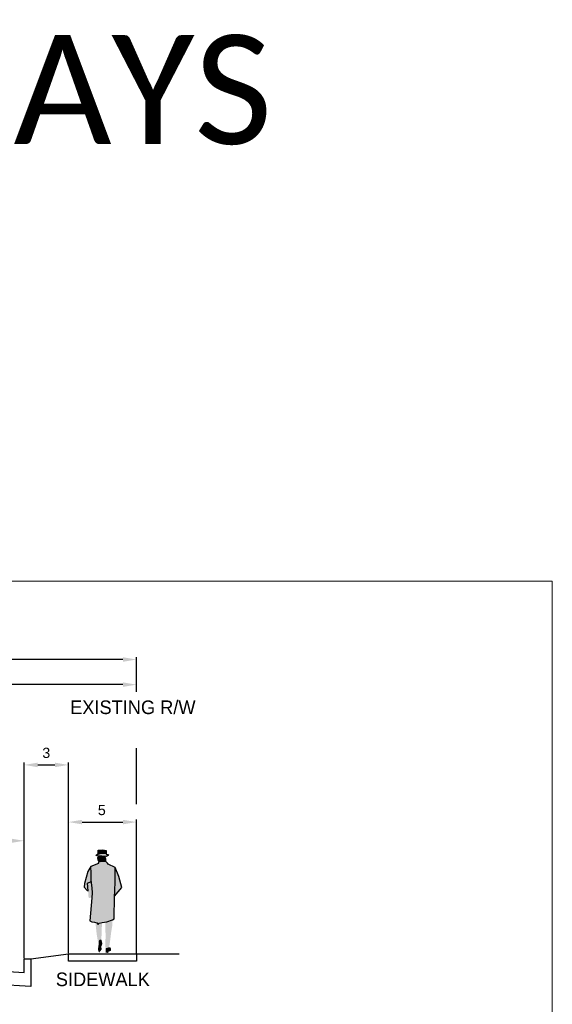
# Model space of a CAD drawing. Extents: x 3480 to 4622, y 4336 to 4703.
# Tile 32 of 33: x 4157 to 4177, y 4661 to 4697. Entities that reach past the tile are written whole.
import ezdxf

# ---------------------------------------------------------------- set-up
doc = ezdxf.new("R2010")
doc.units = 0
doc.header["$MEASUREMENT"] = 0
doc.set_wipeout_variables(frame=1)
doc.linetypes.add('Wisdot2', pattern=[0.125, 0.0625, -0.0625])
doc.layers.get('Defpoints').update_dxf_attribs({"lineweight": 25})
for name, color, linetype, lineweight in [('P_AREA', 1, 'Wisdot2', 25), ('P_MISC', 7, 'Continuous', 25), ('P_MISC_TYPS', 7, 'Continuous', 25)]:
    doc.layers.add(name, color=color, linetype=linetype, lineweight=lineweight)
doc.layers.add('P_MISC_NoPlot', color=7, linetype='Continuous', lineweight=18, plot=False)
doc.layers.add('P_MISC_TXT', color=7, linetype='Continuous')
doc.styles.add('CalibriLight', font='calibril.ttf')
doc.styles.get("Standard").update_dxf_attribs({"font": 'arial.ttf'})
doc.styles.add('Style-dot_font15', font='dot_font15.shx')
doc.dimstyles.get("Standard").update_dxf_attribs({"dimtxt": 0.18, "dimasz": 0.18, "dimexe": 0.18, "dimexo": 0.0625, "dimgap": 0.09, "dimtad": 0, "dimtih": 1, "dimtoh": 1, "dimdec": 4, "dimzin": 0, "dimdsep": 46, "dimtxsty": 'Standard', "dimcen": 0.09, "dimadec": 0, "dimazin": 0, "dimtfac": 1, "dimtdec": 4, "dimtofl": 0, "dimtmove": 0, "dimatfit": 3, "dimfxl": 1, "dimtolj": 1, "dimtzin": 0, "dimarcsym": 0})

# ---------------------------------------------------------------- blocks, each defined once
blk = doc.blocks.new('*D91')
at = {"layer": 'Defpoints', "color": 0, "transparency": 16777216}
for p in [(870686.748, 574593.412), (870676.745, 574587.808), (870686.748, 574584.73)]:
    blk.add_point(p, dxfattribs=at)
at = {"layer": 'P_MISC', "color": 0, "lineweight": -2, "transparency": 16777216}
for p, q in [((870676.745, 574587.871), (870676.745, 574593.592)), ((870677.745, 574593.412), (870685.748, 574593.412)), ((870686.748, 574584.793), (870686.748, 574593.592))]:
    blk.add_line(p, q, dxfattribs=at)
at = {"layer": 'P_MISC', "color": 0, "transparency": 16777216}
for points in [[(870677.745, 574593.579), (870677.745, 574593.246), (870676.745, 574593.412)], [(870685.748, 574593.579), (870685.748, 574593.246), (870686.748, 574593.412)]]:
    blk.add_solid(points, dxfattribs=at)
at = {"layer": 'P_MISC', "color": 0, "transparency": 16777216, "insert": (870681.444, 574594.295), "char_height": 0.75, "attachment_point": 5}
blk.add_mtext('\\A1;10', dxfattribs=at)
blk = doc.blocks.new('*D94')
at = {"layer": 'Defpoints', "color": 0, "transparency": 16777216}
for p in [(870690.01, 574598.985), (870690.01, 574585.098), (870686.748, 574584.73)]:
    blk.add_point(p, dxfattribs=at)
at = {"layer": 'P_MISC', "color": 0, "lineweight": -2, "transparency": 16777216}
for p, q in [((870686.748, 574584.793), (870686.748, 574599.165)), ((870687.748, 574598.985), (870689.01, 574598.985)), ((870690.01, 574585.161), (870690.01, 574599.165))]:
    blk.add_line(p, q, dxfattribs=at)
at = {"layer": 'P_MISC', "color": 0, "transparency": 16777216}
for points in [[(870687.748, 574599.152), (870687.748, 574598.818), (870686.748, 574598.985)], [(870689.01, 574599.152), (870689.01, 574598.818), (870690.01, 574598.985)]]:
    blk.add_solid(points, dxfattribs=at)
at = {"layer": 'P_MISC', "color": 0, "transparency": 16777216, "insert": (870688.379, 574599.868), "char_height": 0.75, "attachment_point": 5}
blk.add_mtext('\\A1;3', dxfattribs=at)
blk = doc.blocks.new('*D95')
at = {"layer": 'Defpoints', "color": 0, "transparency": 16777216}
for p in [(870695.011, 574594.784), (870690.01, 574586.027), (870695.011, 574585.098)]:
    blk.add_point(p, dxfattribs=at)
at = {"layer": 'P_MISC', "color": 0, "lineweight": -2, "transparency": 16777216}
for p, q in [((870690.01, 574586.089), (870690.01, 574594.964)), ((870691.01, 574594.784), (870694.011, 574594.784)), ((870695.011, 574585.161), (870695.011, 574594.964))]:
    blk.add_line(p, q, dxfattribs=at)
at = {"layer": 'P_MISC', "color": 0, "transparency": 16777216}
for points in [[(870691.01, 574594.951), (870691.01, 574594.617), (870690.01, 574594.784)], [(870694.011, 574594.951), (870694.011, 574594.617), (870695.011, 574594.784)]]:
    blk.add_solid(points, dxfattribs=at)
at = {"layer": 'P_MISC', "color": 0, "transparency": 16777216, "insert": (870692.461, 574595.665), "char_height": 0.75, "attachment_point": 5}
blk.add_mtext('\\A1;5', dxfattribs=at)
blk = doc.blocks.new('*D96')
at = {"layer": 'Defpoints', "color": 0, "transparency": 16777216}
for p in [(870634.783, 574606.731), (870634.783, 574604.954), (870695.011, 574604.823)]:
    blk.add_point(p, dxfattribs=at)
at = {"layer": 'P_MISC', "color": 0, "lineweight": -2, "transparency": 16777216}
for p, q in [((870634.783, 574605.017), (870634.783, 574606.911)), ((870694.011, 574606.731), (870635.783, 574606.731)), ((870695.011, 574604.885), (870695.011, 574606.911))]:
    blk.add_line(p, q, dxfattribs=at)
at = {"layer": 'P_MISC', "color": 0, "transparency": 16777216}
for points in [[(870635.783, 574606.897), (870635.783, 574606.564), (870634.783, 574606.731)], [(870694.011, 574606.897), (870694.011, 574606.564), (870695.011, 574606.731)]]:
    blk.add_solid(points, dxfattribs=at)
at = {"layer": 'P_MISC', "color": 0, "transparency": 16777216, "insert": (870664.897, 574607.613), "char_height": 0.75, "attachment_point": 5}
blk.add_mtext('\\A1;60', dxfattribs=at)
blk = doc.blocks.new('*D97')
at = {"layer": 'Defpoints', "color": 0, "transparency": 16777216}
for p in [(870664.745, 574605.481), (870664.745, 574604.885), (870695.011, 574604.282)]:
    blk.add_point(p, dxfattribs=at)
at = {"layer": 'P_MISC', "color": 0, "lineweight": -2, "transparency": 16777216}
for p, q in [((870664.745, 574605.418), (870664.745, 574604.705)), ((870694.011, 574604.885), (870665.745, 574604.885)), ((870695.011, 574604.344), (870695.011, 574605.065))]:
    blk.add_line(p, q, dxfattribs=at)
at = {"layer": 'P_MISC', "color": 0, "transparency": 16777216}
for points in [[(870665.745, 574605.052), (870665.745, 574604.719), (870664.745, 574604.885)], [(870694.011, 574605.052), (870694.011, 574604.719), (870695.011, 574604.885)]]:
    blk.add_solid(points, dxfattribs=at)
at = {"layer": 'P_MISC', "color": 0, "transparency": 16777216, "insert": (870679.878, 574605.768), "char_height": 0.75, "attachment_point": 5}
blk.add_mtext('\\A1;30', dxfattribs=at)
blk = doc.blocks.new('BLOCK-Typicals-existing and proposed w wipeout')
at = {"lineweight": -2}
e = blk.add_wipeout([(6.115, 90.267), (126.086, 90.267), (126.086, 3.5), (6.115, 3.5)], dxfattribs=at)
e.dxf.layer = 'P_MISC'
e.dxf.unprotected_set("ltscale", 0)
at = {"layer": 'P_AREA', "linetype": 'Continuous', "lineweight": 25}
for color, points in [(253, [(92.541, 70.112), (92.923, 70.233), (93.317, 70.229), (93.474, 70.2), (93.426, 70.111), (93.343, 70.06), (93.256, 70.064), (92.978, 70.083), (92.674, 70.094)]), (7, [(92.708, 70.165), (92.713, 70.268), (92.713, 70.304), (92.97, 70.273), (93.116, 70.23), (92.923, 70.233)]), (253, [(92.713, 70.304), (92.709, 70.505), (93.071, 70.532), (93.303, 70.501), (93.317, 70.229), (93.116, 70.23), (92.97, 70.273)]), (253, [(92.112, 65.324), (92.25, 67.007), (92.272, 67.385), (92.25, 67.741), (92.206, 68.122), (92.202, 68.41), (92.197, 68.673), (92.217, 68.814), (92.171, 69.32), (92.74, 69.535), (92.72, 69.574), (92.761, 69.643), (92.871, 69.685), (93.01, 69.707), (93.199, 69.7), (93.291, 69.692), (93.407, 69.566), (93.443, 69.487), (93.957, 69.247), (93.963, 68.666), (93.957, 68.259), (93.933, 67.475), (93.918, 67.144), (93.89, 65.459), (93.772, 65.404), (93.364, 65.242), (93.253, 65.223), (93.001, 65.198), (92.799, 65.159), (92.714, 65.059), (92.615, 65.17), (92.438, 65.234), (92.261, 65.237)]), (250, [(92.839, 69.731), (92.82, 69.814), (92.781, 69.91), (92.777, 69.943), (92.742, 69.951), (92.726, 69.989), (92.699, 69.998), (92.674, 70.094), (92.978, 70.083), (93.256, 70.064), (93.321, 69.871), (93.323, 69.814), (93.307, 69.742), (93.277, 69.744), (93.04, 69.792), (92.949, 69.776), (92.877, 69.758)]), (254, [(92.699, 69.998), (92.674, 69.94), (92.683, 69.792), (92.724, 69.789), (92.748, 69.849), (92.742, 69.951), (92.726, 69.989)]), (254, [(92.742, 69.951), (92.748, 69.849), (92.724, 69.789), (92.76, 69.645), (92.871, 69.685), (93.01, 69.707), (93.199, 69.7), (93.291, 69.692), (93.273, 69.744), (93.04, 69.792), (92.949, 69.776), (92.877, 69.758), (92.839, 69.731), (92.82, 69.814), (92.781, 69.91), (92.777, 69.943)]), (253, [(91.913, 67.54), (91.702, 67.795), (91.725, 68.074), (91.793, 68.336), (91.97, 68.939), (92.171, 69.32), (92.217, 68.814), (92.197, 68.673), (92.202, 68.41), (92.205, 68.215), (91.929, 68.082), (91.975, 67.537)]), (253, [(93.918, 67.144), (93.933, 67.475), (93.957, 68.259), (93.963, 68.666), (93.957, 69.247), (94.244, 68.569), (94.464, 67.765)]), (250, [(92.013, 67.056), (91.975, 67.537), (91.929, 68.082), (92.205, 68.215), (92.206, 68.122), (92.25, 67.741), (92.272, 67.385), (92.25, 67.007), (92.171, 67.038), (92.077, 66.989)]), (251, [(92.702, 63.808), (92.613, 64.34), (92.514, 65.207), (92.615, 65.17), (92.714, 65.059), (92.799, 65.159), (93.001, 65.198), (92.954, 63.944), (92.862, 63.943), (92.812, 63.9), (92.764, 63.841)]), (251, [(93.28, 63.309), (93.282, 63.322), (93.25, 63.383), (93.26, 64.145), (93.253, 65.223), (93.364, 65.242), (93.772, 65.404), (93.754, 64.948), (93.684, 64.547), (93.558, 63.566), (93.521, 63.379), (93.387, 63.332)]), (250, [(92.784, 62.984), (92.708, 63.175), (92.708, 63.279), (92.731, 63.439), (92.81, 63.736), (92.849, 63.825), (92.91, 63.835), (92.98, 63.796), (93.01, 63.733), (93.024, 63.664), (92.998, 63.511), (92.954, 63.497), (92.943, 63.379), (92.983, 63.273), (92.957, 63.188)]), (250, [(92.731, 63.439), (92.743, 63.51), (92.764, 63.841), (92.812, 63.9), (92.862, 63.943), (92.957, 63.934), (92.998, 63.791), (93.01, 63.733), (92.98, 63.796), (92.91, 63.835), (92.849, 63.825), (92.81, 63.736)]), (250, [(93.271, 62.987), (93.273, 63.278), (93.28, 63.309), (93.387, 63.332), (93.521, 63.379), (93.609, 63.373), (93.665, 63.271), (93.67, 63.144), (93.583, 63.085), (93.492, 63.079), (93.474, 62.99), (93.389, 62.964)])]:
    blk.add_hatch(color=color, dxfattribs=at).paths.add_polyline_path(points)
at = {"layer": 'P_AREA', "color": 7, "linetype": 'Continuous', "lineweight": 25, "flags": 128}
blk.add_lwpolyline([(92.709, 70.505), (93.071, 70.532), (93.303, 70.501), (93.317, 70.229), (93.474, 70.2), (93.426, 70.111), (93.343, 70.06), (92.674, 70.094), (92.541, 70.112), (92.713, 70.268), (92.713, 70.304), (92.709, 70.505)], close=True, dxfattribs=at)
for points in [[(93.291, 69.692), (93.199, 69.7), (93.01, 69.707), (92.871, 69.685), (92.761, 69.643), (92.72, 69.574), (92.74, 69.535), (92.171, 69.32), (91.97, 68.939), (91.725, 68.074), (91.702, 67.795), (91.913, 67.54), (91.913, 67.54), (91.975, 67.537), (91.929, 68.082), (92.205, 68.215), (92.2, 68.541), (92.197, 68.673), (92.217, 68.814), (92.171, 69.32)], [(93.918, 67.144), (94.464, 67.765), (94.244, 68.569), (93.957, 69.247), (93.443, 69.487), (93.407, 69.566), (93.291, 69.692)], [(92.205, 68.215), (92.206, 68.122), (92.25, 67.741), (92.272, 67.385), (92.25, 67.007), (92.112, 65.324), (92.261, 65.237), (92.438, 65.234), (92.615, 65.17), (92.714, 65.059), (92.799, 65.159), (93.001, 65.198), (93.364, 65.242), (93.772, 65.404), (93.89, 65.459), (93.918, 67.144), (93.933, 67.475), (93.957, 68.259), (93.963, 68.666), (93.957, 69.247)]]:
    blk.add_lwpolyline(points, dxfattribs=at)
at = {"layer": 'P_AREA', "color": 250, "linetype": 'Continuous', "lineweight": 25, "flags": 128}
for points in [[(92.699, 69.998), (92.674, 69.94), (92.683, 69.792), (92.724, 69.789), (92.748, 69.849), (92.742, 69.951), (92.726, 69.989), (92.699, 69.998)], [(92.742, 69.951), (92.748, 69.849), (92.724, 69.789), (92.76, 69.645), (92.871, 69.685), (93.01, 69.707), (93.199, 69.7), (93.291, 69.692), (93.273, 69.744), (93.04, 69.792), (92.949, 69.776), (92.877, 69.758), (92.839, 69.731), (92.82, 69.814), (92.781, 69.91), (92.777, 69.943), (92.742, 69.951)]]:
    blk.add_lwpolyline(points, close=True, dxfattribs=at)
at = {"layer": 'P_AREA', "color": 253, "linetype": 'Continuous', "lineweight": 25, "extrusion": (0, 0, -1)}
blk.add_solid([(-92.541, 70.112), (-92.713, 70.268), (-92.708, 70.165)], dxfattribs=at)
at = {"layer": 'P_MISC'}
for p, q in [((87.775, 62.522), (90.537, 62.89)), ((95.539, 62.89), (98.669, 62.89))]:
    blk.add_line(p, q, dxfattribs=at)
blk.add_lwpolyline([(90.537, 62.89), (95.539, 62.89), (95.539, 62.356), (90.537, 62.356)], close=True, dxfattribs=at)
at = {"layer": 'P_MISC_TYPS', "lineweight": 30}
blk.add_line((95.539, 73.904), (95.539, 78.006), dxfattribs=at)
at = {"layer": 'P_MISC_TYPS', "lineweight": 30, "flags": 128}
blk.add_lwpolyline([(87.775, 60.491), (85.275, 60.647), (85.275, 61.647), (87.275, 61.522), (87.275, 62.522), (87.775, 62.522), (87.775, 60.491)], dxfattribs=at)
at = {"layer": 'P_MISC', "lineweight": 30, "char_height": 1, "attachment_point": 1, "style": 'Style-dot_font15'}
for s, width, gutter_width, insert in [('\\pxqc;EXISTING R/W', 10.12295, 5, (90.207, 81.513)), ('\\pxqc;SIDEWALK', 11.57661, 10, (87.275, 61.522))]:
    blk.add_mtext_dynamic_manual_height_columns(s, width=width, gutter_width=gutter_width, heights=[0], dxfattribs=dict(at, insert=insert))
at = {"layer": 'P_MISC'}
for base, p1, p2, picture, middle in [((35.31, 84.522), (95.539, 82.614), (35.31, 82.746), '*D96', (65.424, 84.522)), ((90.537, 76.777), (87.275, 62.522), (90.537, 62.89), '*D94', (88.906, 76.777)), ((95.539, 72.576), (90.537, 63.819), (95.539, 62.89), '*D95', (92.988, 72.576)), ((87.275, 71.204), (77.272, 65.6), (87.275, 62.522), '*D91', (81.972, 71.204))]:
    dim = blk.add_linear_dim(base=base, p1=p1, p2=p2, dimstyle='Standard', override={"dimtxt": 0.75, "dimasz": 1, "dimgap": 0.5, "dimtad": 1, "dimdec": 0}, dxfattribs=at)
    dim.commit()
    dim.dimension.update_dxf_attribs({"geometry": picture, "text_midpoint": middle, "dimtype": 128, "insert": (-870599.473, -574522.208)})
dim = blk.add_linear_dim(base=(65.272, 82.677), p1=(95.539, 82.074), p2=(65.272, 83.272), dimstyle='Standard', override={"dimtxt": 0.75, "dimasz": 1, "dimgap": 0.5, "dimtad": 1, "dimdec": 0}, dxfattribs=at)
dim.commit()
dim.dimension.update_dxf_attribs({"geometry": '*D97', "text_midpoint": (80.405, 83.56), "insert": (-870599.473, -574522.208)})

msp = doc.modelspace()

# ---------------------------------------------------------------- block references
at = {"layer": 'P_MISC_TYPS', "xscale": 0.5, "yscale": 0.5, "zscale": 0.5}
msp.add_blockref('BLOCK-Typicals-existing and proposed w wipeout', (4113.712, 4631.511), dxfattribs=at)

# ---------------------------------------------------------------- texts
at = {"layer": 'P_MISC_TXT', "insert": (4098.282, 4694.689), "char_height": 4, "width": 150.48487, "attachment_point": 5, "style": 'CalibriLight'}
msp.add_mtext('TYPICAL SECTION DRAWING ELEMENTS FOR DISPLAYS', dxfattribs=at)

# ---------------------------------------------------------------- next in the draw order: linework, layer by layer
at = {"layer": 'P_MISC_NoPlot'}
msp.add_lwpolyline([(4019.255, 4676.645), (4176.755, 4676.645), (4176.755, 4579.145), (4019.255, 4579.145)], close=True, dxfattribs=at)

doc.saveas('drawing.dxf')
